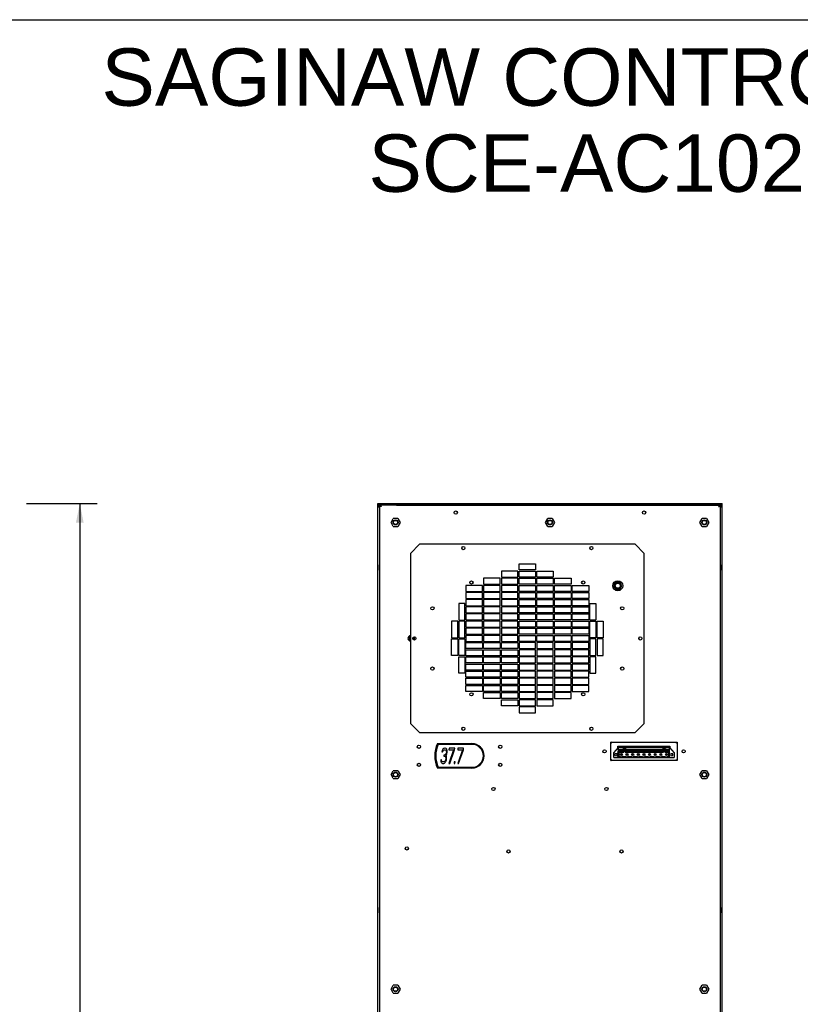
# Model space of a CAD drawing. Header units: inches. Extents: x 0 to 170, y 0 to 110.
# Tile 11 of 12: x 88 to 129, y 59 to 110. Entities that reach past the tile are written whole.
import ezdxf

# ---------------------------------------------------------------- set-up
doc = ezdxf.new("R2010")
doc.units = ezdxf.units.IN
doc.header["$LTSCALE"] = 9.35
doc.header["$MEASUREMENT"] = 0
doc.layers.get('0').update_dxf_attribs({"linetype": 'CONTINUOUS'})
doc.layers.add('DIMENSIONS', color=7, linetype='CONTINUOUS')
doc.styles.get("Standard").update_dxf_attribs({"font": 'arial.ttf'})
doc.dimstyles.new('DIMSTYLE_1', dxfattribs={"dimtxt": 0.85, "dimasz": 1, "dimexe": 0.09, "dimexo": 0.07, "dimgap": 0.0425, "dimtad": 0, "dimtih": 1, "dimtoh": 1, "dimzin": 4, "dimdsep": 46, "dimtxsty": 'Standard', "dimblk": '_FILLED', "dimblk1": '_FILLED', "dimblk2": '_FILLED', "dimcen": 0.09, "dimazin": 1, "dimtfac": 1, "dimtdec": 3, "dimtofl": 0, "dimtmove": 0, "dimatfit": 3, "dimldrblk": '_FILLED', "dimfxl": 0, "dimtolj": 1, "dimtzin": 4, "dimarcsym": 0})

# ---------------------------------------------------------------- blocks, each defined once
blk = doc.blocks.new('_FILLED')
at = {"color": 0, "linetype": 'ByBlock'}
blk.add_solid([(0, 0), (-1, 0.2), (-1, -0.2)], dxfattribs=at)
blk = doc.blocks.new('*D3')
at = {"layer": 'DIMENSIONS', "color": 2, "linetype": 'Continuous'}
for p, q in [((88.746, 84.7), (90.049, 84.7)), ((90.049, 84.7), (92.434, 84.7)), ((91.534, 84.7), (91.534, 55.036)), ((91.534, 23.672), (91.534, 53.336)), ((88.746, 23.672), (90.049, 23.672)), ((90.049, 23.672), (92.434, 23.672))]:
    blk.add_line(p, q, dxfattribs=at)
for p, rotation in [((91.534, 84.7), 90), ((91.534, 23.672), 270)]:
    blk.add_blockref('_FILLED', p, dxfattribs=dict(at, rotation=rotation))
at = {"layer": 'DIMENSIONS', "color": 2, "linetype": 'Continuous', "insert": (91.534, 54.611), "char_height": 0.85, "width": 2.97026, "attachment_point": 2, "line_spacing_factor": 0.9}
blk.add_mtext('61.02', dxfattribs=at)

msp = doc.modelspace()

# ---------------------------------------------------------------- linework, layer by layer
at = {"color": 7, "linetype": 'Continuous'}
for p, q in [((0, 110), (170, 110)), ((107.1129, 23.7504), (107.1129, 84.7004)), ((107.1129, 84.7004), (125.105, 84.7004)), ((125.105, 84.6611), (107.1129, 84.6611)), ((107.1156, 84.6024), (107.1129, 84.5821)), ((107.1523, 84.5261), (107.1129, 84.5261)), ((107.1916, 84.5033), (107.1129, 84.5033)), ((107.152, 84.6502), (107.1358, 84.6376)), ((107.1523, 84.5033), (107.1523, 84.5821)), ((107.1718, 84.6162), (107.1812, 84.6202)), ((107.1812, 84.6202), (107.1913, 84.6217)), ((107.1914, 84.6609), (107.1916, 23.8291)), ((108.0971, 84.6217), (107.1914, 84.6217)), ((107.2113, 24.2228), (107.2113, 84.6167)), ((107.2137, 84.6039), (107.2113, 84.6163)), ((107.2503, 84.5644), (107.2338, 84.5779)), ((107.2507, 84.6165), (107.2507, 84.5771)), ((107.2522, 84.6017), (107.2507, 84.6158)), ((107.2668, 84.57), (107.2633, 84.5754)), ((107.2645, 84.6065), (107.2709, 84.5939)), ((107.2668, 84.57), (107.2713, 84.5654)), ((107.2709, 84.5939), (107.2774, 84.5771)), ((107.2713, 84.5654), (107.2775, 84.5574)), ((107.2774, 84.5771), (107.2837, 84.5582)), ((107.2837, 84.5582), (107.2901, 84.5378)), ((108.0971, 84.6165), (108.0971, 84.6609)), ((108.0971, 84.6165), (124.1208, 84.6165)), ((124.1208, 84.6165), (124.1208, 84.6609)), ((124.1208, 84.6217), (125.0266, 84.6217)), ((124.9511, 84.5699), (124.9555, 84.5771)), ((124.9602, 84.6144), (124.9669, 84.6165)), ((124.9658, 84.6024), (124.9672, 84.6154)), ((124.9671, 84.564), (124.9829, 84.5768)), ((124.9672, 84.5771), (124.9672, 84.6165)), ((125.0038, 84.6028), (125.0066, 84.6163)), ((125.0066, 84.6167), (125.0066, 24.2228)), ((125.0263, 23.8291), (125.0265, 84.6609)), ((125.105, 84.5033), (125.0263, 84.5033)), ((125.0471, 84.6581), (125.0269, 84.6609)), ((125.0604, 84.6018), (125.0643, 84.5923)), ((125.0643, 84.5923), (125.0656, 84.5821)), ((125.0656, 84.5033), (125.0656, 84.5821)), ((125.0656, 84.5261), (125.105, 84.5261)), ((125.105, 23.7504), (125.105, 84.7004)), ((107.1912, 83.8074), (107.2113, 83.8074)), ((107.2113, 83.7321), (107.1916, 83.7321)), ((107.8017, 83.711), (107.9199, 83.9158)), ((107.9199, 83.5063), (107.8017, 83.711)), ((108.1563, 83.9158), (107.9199, 83.9158)), ((107.9199, 83.5063), (108.1563, 83.5063)), ((108.1563, 83.9158), (108.2745, 83.711)), ((108.2745, 83.711), (108.1563, 83.5063)), ((115.8726, 83.711), (115.9908, 83.9158)), ((115.9908, 83.5063), (115.8726, 83.711)), ((116.2271, 83.9158), (115.9908, 83.9158)), ((115.9908, 83.5063), (116.2271, 83.5063)), ((116.2271, 83.9158), (116.3453, 83.711)), ((116.3453, 83.711), (116.2271, 83.5063)), ((123.9434, 83.711), (124.0616, 83.9158)), ((124.0616, 83.5063), (123.9434, 83.711)), ((124.298, 83.9158), (124.0616, 83.9158)), ((124.0616, 83.5063), (124.298, 83.5063)), ((124.298, 83.9158), (124.4162, 83.711)), ((124.4162, 83.711), (124.298, 83.5063)), ((125.0266, 83.8074), (125.0066, 83.8074)), ((125.0263, 83.7321), (125.0066, 83.7321)), ((108.8255, 82.0942), (109.2979, 82.5666)), ((120.5578, 82.5666), (109.2979, 82.5666)), ((120.5578, 82.5666), (121.0302, 82.0942)), ((108.8255, 82.0942), (108.8255, 73.1965)), ((121.0302, 73.1965), (121.0302, 82.0942)), ((107.1995, 81.211), (107.1995, 81.4866)), ((107.208, 81.4852), (107.1995, 81.4866)), ((114.4948, 81.228), (114.4948, 81.543)), ((114.4948, 81.543), (115.3609, 81.543)), ((115.3609, 81.543), (115.3609, 81.228)), ((125.0099, 81.4852), (125.0184, 81.4866)), ((125.0184, 81.4866), (125.0184, 81.211)), ((107.208, 81.2124), (107.1995, 81.211)), ((113.5696, 81.169), (113.5696, 80.854)), ((114.4357, 81.169), (113.5696, 81.169)), ((113.5696, 80.854), (114.4357, 80.854)), ((114.4357, 80.854), (114.4357, 81.169)), ((115.3609, 81.228), (114.4948, 81.228)), ((114.4948, 80.854), (114.4948, 81.169)), ((114.4948, 81.169), (115.3609, 81.169)), ((115.3609, 80.854), (114.4948, 80.854)), ((115.3609, 81.169), (115.3609, 80.854)), ((115.42, 80.854), (115.42, 81.169)), ((115.42, 81.169), (116.2861, 81.169)), ((116.2861, 80.854), (115.42, 80.854)), ((116.2861, 81.169), (116.2861, 80.854)), ((125.0099, 81.2124), (125.0184, 81.211)), ((111.7192, 80.4209), (111.7192, 80.106)), ((112.5853, 80.4209), (111.7192, 80.4209)), ((112.5853, 80.106), (112.5853, 80.4209)), ((112.6444, 80.7949), (112.6444, 80.48)), ((113.5105, 80.7949), (112.6444, 80.7949)), ((112.6444, 80.48), (113.5105, 80.48)), ((112.6444, 80.4209), (112.6444, 80.106)), ((113.5105, 80.4209), (112.6444, 80.4209)), ((113.5105, 80.48), (113.5105, 80.7949)), ((113.5105, 80.106), (113.5105, 80.4209)), ((113.5696, 80.7949), (113.5696, 80.48)), ((114.4357, 80.7949), (113.5696, 80.7949)), ((113.5696, 80.48), (114.4357, 80.48)), ((113.5696, 80.4209), (113.5696, 80.106)), ((114.4357, 80.4209), (113.5696, 80.4209)), ((114.4357, 80.48), (114.4357, 80.7949)), ((114.4357, 80.106), (114.4357, 80.4209)), ((114.4948, 80.48), (114.4948, 80.7949)), ((114.4948, 80.7949), (115.3609, 80.7949)), ((115.3609, 80.48), (114.4948, 80.48)), ((114.4948, 80.106), (114.4948, 80.4209)), ((114.4948, 80.4209), (115.3609, 80.4209)), ((115.3609, 80.7949), (115.3609, 80.48)), ((115.3609, 80.4209), (115.3609, 80.106)), ((115.42, 80.48), (115.42, 80.7949)), ((115.42, 80.7949), (116.2861, 80.7949)), ((116.2861, 80.48), (115.42, 80.48)), ((115.42, 80.106), (115.42, 80.4209)), ((115.42, 80.4209), (116.2861, 80.4209)), ((116.2861, 80.7949), (116.2861, 80.48)), ((116.2861, 80.4209), (116.2861, 80.106)), ((116.3452, 80.48), (116.3452, 80.7949)), ((116.3452, 80.7949), (117.2113, 80.7949)), ((117.2113, 80.48), (116.3452, 80.48)), ((116.3452, 80.106), (116.3452, 80.4209)), ((116.3452, 80.4209), (117.2113, 80.4209)), ((117.2113, 80.7949), (117.2113, 80.48)), ((117.2113, 80.4209), (117.2113, 80.106)), ((117.2704, 80.106), (117.2704, 80.4209)), ((117.2704, 80.4209), (118.1365, 80.4209)), ((118.1365, 80.4209), (118.1365, 80.106)), ((119.5443, 80.5883), (119.4363, 80.4012)), ((119.4363, 80.4012), (119.5443, 80.2142)), ((119.7602, 80.5883), (119.5443, 80.5883)), ((119.8682, 80.4012), (119.7602, 80.5883)), ((119.7602, 80.2142), (119.8682, 80.4012)), ((111.7192, 80.106), (112.5853, 80.106)), ((111.7192, 80.0469), (111.7192, 79.732)), ((112.5853, 80.0469), (111.7192, 80.0469)), ((112.5853, 79.732), (112.5853, 80.0469)), ((112.6444, 80.106), (113.5105, 80.106)), ((112.6444, 80.0469), (112.6444, 79.732)), ((113.5105, 80.0469), (112.6444, 80.0469)), ((113.5105, 79.732), (113.5105, 80.0469)), ((113.5696, 80.106), (114.4357, 80.106)), ((113.5696, 80.0469), (113.5696, 79.732)), ((114.4357, 80.0469), (113.5696, 80.0469)), ((114.4357, 79.732), (114.4357, 80.0469)), ((115.3609, 80.106), (114.4948, 80.106)), ((114.4948, 79.732), (114.4948, 80.0469)), ((114.4948, 80.0469), (115.3609, 80.0469)), ((115.3609, 80.0469), (115.3609, 79.732)), ((116.2861, 80.106), (115.42, 80.106)), ((115.42, 79.732), (115.42, 80.0469)), ((115.42, 80.0469), (116.2861, 80.0469)), ((116.2861, 80.0469), (116.2861, 79.732)), ((117.2113, 80.106), (116.3452, 80.106)), ((116.3452, 79.732), (116.3452, 80.0469)), ((116.3452, 80.0469), (117.2113, 80.0469)), ((117.2113, 80.0469), (117.2113, 79.732)), ((118.1365, 80.106), (117.2704, 80.106)), ((117.2704, 79.732), (117.2704, 80.0469)), ((117.2704, 80.0469), (118.1365, 80.0469)), ((118.1365, 80.0469), (118.1365, 79.732)), ((119.5443, 80.2142), (119.7602, 80.2142)), ((111.3452, 79.4662), (111.3452, 78.6001)), ((111.6601, 79.4662), (111.3452, 79.4662)), ((111.6601, 78.6001), (111.6601, 79.4662)), ((111.7192, 79.732), (112.5853, 79.732)), ((111.7192, 79.6729), (111.7192, 79.3579)), ((112.5853, 79.6729), (111.7192, 79.6729)), ((111.7192, 79.3579), (112.5853, 79.3579)), ((111.7192, 79.2989), (111.7192, 78.9839)), ((112.5853, 79.2989), (111.7192, 79.2989)), ((112.5853, 79.3579), (112.5853, 79.6729)), ((112.5853, 78.9839), (112.5853, 79.2989)), ((112.6444, 79.732), (113.5105, 79.732)), ((112.6444, 79.6729), (112.6444, 79.3579)), ((113.5105, 79.6729), (112.6444, 79.6729)), ((112.6444, 79.3579), (113.5105, 79.3579)), ((112.6444, 79.2989), (112.6444, 78.9839)), ((113.5105, 79.2989), (112.6444, 79.2989)), ((113.5105, 79.3579), (113.5105, 79.6729)), ((113.5105, 78.9839), (113.5105, 79.2989)), ((113.5696, 79.732), (114.4357, 79.732)), ((113.5696, 79.6729), (113.5696, 79.3579)), ((114.4357, 79.6729), (113.5696, 79.6729)), ((113.5696, 79.3579), (114.4357, 79.3579)), ((113.5696, 79.2989), (113.5696, 78.9839)), ((114.4357, 79.2989), (113.5696, 79.2989)), ((114.4357, 79.3579), (114.4357, 79.6729)), ((114.4357, 78.9839), (114.4357, 79.2989)), ((115.3609, 79.732), (114.4948, 79.732)), ((114.4948, 79.3579), (114.4948, 79.6729)), ((114.4948, 79.6729), (115.3609, 79.6729)), ((115.3609, 79.3579), (114.4948, 79.3579)), ((114.4948, 78.9839), (114.4948, 79.2989)), ((114.4948, 79.2989), (115.3609, 79.2989)), ((115.3609, 79.6729), (115.3609, 79.3579)), ((115.3609, 79.2989), (115.3609, 78.9839)), ((116.2861, 79.732), (115.42, 79.732)), ((115.42, 79.3579), (115.42, 79.6729)), ((115.42, 79.6729), (116.2861, 79.6729)), ((116.2861, 79.3579), (115.42, 79.3579)), ((115.42, 78.9839), (115.42, 79.2989)), ((115.42, 79.2989), (116.2861, 79.2989)), ((116.2861, 79.6729), (116.2861, 79.3579)), ((116.2861, 79.2989), (116.2861, 78.9839)), ((117.2113, 79.732), (116.3452, 79.732)), ((116.3452, 79.3579), (116.3452, 79.6729)), ((116.3452, 79.6729), (117.2113, 79.6729)), ((117.2113, 79.3579), (116.3452, 79.3579)), ((116.3452, 78.9839), (116.3452, 79.2989)), ((116.3452, 79.2989), (117.2113, 79.2989)), ((117.2113, 79.6729), (117.2113, 79.3579)), ((117.2113, 79.2989), (117.2113, 78.9839)), ((118.1365, 79.732), (117.2704, 79.732)), ((117.2704, 79.3579), (117.2704, 79.6729)), ((117.2704, 79.6729), (118.1365, 79.6729)), ((118.1365, 79.3579), (117.2704, 79.3579)), ((117.2704, 78.9839), (117.2704, 79.2989)), ((117.2704, 79.2989), (118.1365, 79.2989)), ((118.1365, 79.6729), (118.1365, 79.3579)), ((118.1365, 79.2989), (118.1365, 78.9839)), ((118.1956, 78.6001), (118.1956, 79.4662)), ((118.1956, 79.4662), (118.5105, 79.4662)), ((118.5105, 79.4662), (118.5105, 78.6001)), ((111.7192, 78.9839), (112.5853, 78.9839)), ((111.7192, 78.9249), (111.7192, 78.6099)), ((112.5853, 78.9249), (111.7192, 78.9249)), ((112.5853, 78.6099), (112.5853, 78.9249)), ((112.6444, 78.9839), (113.5105, 78.9839)), ((112.6444, 78.9249), (112.6444, 78.6099)), ((113.5105, 78.9249), (112.6444, 78.9249)), ((113.5105, 78.6099), (113.5105, 78.9249)), ((113.5696, 78.9839), (114.4357, 78.9839)), ((113.5696, 78.9249), (113.5696, 78.6099)), ((114.4357, 78.9249), (113.5696, 78.9249)), ((114.4357, 78.6099), (114.4357, 78.9249)), ((115.3609, 78.9839), (114.4948, 78.9839)), ((114.4948, 78.6099), (114.4948, 78.9249)), ((114.4948, 78.9249), (115.3609, 78.9249)), ((115.3609, 78.9249), (115.3609, 78.6099)), ((116.2861, 78.9839), (115.42, 78.9839)), ((115.42, 78.6099), (115.42, 78.9249)), ((115.42, 78.9249), (116.2861, 78.9249)), ((116.2861, 78.9249), (116.2861, 78.6099)), ((117.2113, 78.9839), (116.3452, 78.9839)), ((116.3452, 78.6099), (116.3452, 78.9249)), ((116.3452, 78.9249), (117.2113, 78.9249)), ((117.2113, 78.9249), (117.2113, 78.6099)), ((118.1365, 78.9839), (117.2704, 78.9839)), ((117.2704, 78.6099), (117.2704, 78.9249)), ((117.2704, 78.9249), (118.1365, 78.9249)), ((118.1365, 78.9249), (118.1365, 78.6099)), ((110.9712, 78.541), (110.9712, 77.6749)), ((111.2861, 78.541), (110.9712, 78.541)), ((111.2861, 77.6749), (111.2861, 78.541)), ((111.3452, 78.6001), (111.6601, 78.6001)), ((111.3452, 78.541), (111.3452, 77.6749)), ((111.6601, 78.541), (111.3452, 78.541)), ((111.6601, 77.6749), (111.6601, 78.541)), ((111.7192, 78.6099), (112.5853, 78.6099)), ((111.7192, 78.5508), (111.7192, 78.2359)), ((112.5853, 78.5508), (111.7192, 78.5508)), ((112.5853, 78.2359), (112.5853, 78.5508)), ((112.6444, 78.6099), (113.5105, 78.6099)), ((112.6444, 78.5508), (112.6444, 78.2359)), ((113.5105, 78.5508), (112.6444, 78.5508)), ((113.5105, 78.2359), (113.5105, 78.5508)), ((113.5696, 78.6099), (114.4357, 78.6099)), ((113.5696, 78.5508), (113.5696, 78.2359)), ((114.4357, 78.5508), (113.5696, 78.5508)), ((114.4357, 78.2359), (114.4357, 78.5508)), ((115.3609, 78.6099), (114.4948, 78.6099)), ((114.4948, 78.2359), (114.4948, 78.5508)), ((114.4948, 78.5508), (115.3609, 78.5508)), ((115.3609, 78.5508), (115.3609, 78.2359)), ((116.2861, 78.6099), (115.42, 78.6099)), ((115.42, 78.2359), (115.42, 78.5508)), ((115.42, 78.5508), (116.2861, 78.5508)), ((116.2861, 78.5508), (116.2861, 78.2359)), ((117.2113, 78.6099), (116.3452, 78.6099)), ((116.3452, 78.2359), (116.3452, 78.5508)), ((116.3452, 78.5508), (117.2113, 78.5508)), ((117.2113, 78.5508), (117.2113, 78.2359)), ((118.1365, 78.6099), (117.2704, 78.6099)), ((117.2704, 78.2359), (117.2704, 78.5508)), ((117.2704, 78.5508), (118.1365, 78.5508)), ((118.1365, 78.5508), (118.1365, 78.2359)), ((118.5105, 78.6001), (118.1956, 78.6001)), ((118.1956, 77.6749), (118.1956, 78.541)), ((118.1956, 78.541), (118.5105, 78.541)), ((118.5105, 78.541), (118.5105, 77.6749)), ((118.5696, 77.6749), (118.5696, 78.541)), ((118.5696, 78.541), (118.8845, 78.541)), ((118.8845, 78.541), (118.8845, 77.6749)), ((111.7192, 78.2359), (112.5853, 78.2359)), ((111.7192, 78.1768), (111.7192, 77.8619)), ((112.5853, 78.1768), (111.7192, 78.1768)), ((111.7192, 77.8619), (112.5853, 77.8619)), ((111.7192, 77.8028), (111.7192, 77.4879)), ((112.5853, 77.8028), (111.7192, 77.8028)), ((112.5853, 77.8619), (112.5853, 78.1768)), ((112.5853, 77.4879), (112.5853, 77.8028)), ((112.6444, 78.2359), (113.5105, 78.2359)), ((112.6444, 78.1768), (112.6444, 77.8619)), ((113.5105, 78.1768), (112.6444, 78.1768)), ((112.6444, 77.8619), (113.5105, 77.8619)), ((112.6444, 77.8028), (112.6444, 77.4879)), ((113.5105, 77.8028), (112.6444, 77.8028)), ((113.5105, 77.8619), (113.5105, 78.1768)), ((113.5105, 77.4879), (113.5105, 77.8028)), ((113.5696, 78.2359), (114.4357, 78.2359)), ((113.5696, 78.1768), (113.5696, 77.8619)), ((114.4357, 78.1768), (113.5696, 78.1768)), ((113.5696, 77.8619), (114.4357, 77.8619)), ((113.5696, 77.8028), (113.5696, 77.4879)), ((114.4357, 77.8028), (113.5696, 77.8028)), ((114.4357, 77.8619), (114.4357, 78.1768)), ((114.4357, 77.4879), (114.4357, 77.8028)), ((115.3609, 78.2359), (114.4948, 78.2359)), ((114.4948, 77.8619), (114.4948, 78.1768)), ((114.4948, 78.1768), (115.3609, 78.1768)), ((115.3609, 77.8619), (114.4948, 77.8619)), ((114.4948, 77.4879), (114.4948, 77.8028)), ((114.4948, 77.8028), (115.3609, 77.8028)), ((115.3609, 78.1768), (115.3609, 77.8619)), ((115.3609, 77.8028), (115.3609, 77.4879)), ((116.2861, 78.2359), (115.42, 78.2359)), ((115.42, 77.8619), (115.42, 78.1768)), ((115.42, 78.1768), (116.2861, 78.1768)), ((116.2861, 77.8619), (115.42, 77.8619)), ((115.42, 77.4879), (115.42, 77.8028)), ((115.42, 77.8028), (116.2861, 77.8028)), ((116.2861, 78.1768), (116.2861, 77.8619)), ((116.2861, 77.8028), (116.2861, 77.4879)), ((117.2113, 78.2359), (116.3452, 78.2359)), ((116.3452, 77.8619), (116.3452, 78.1768)), ((116.3452, 78.1768), (117.2113, 78.1768)), ((117.2113, 77.8619), (116.3452, 77.8619)), ((116.3452, 77.4879), (116.3452, 77.8028)), ((116.3452, 77.8028), (117.2113, 77.8028)), ((117.2113, 78.1768), (117.2113, 77.8619)), ((117.2113, 77.8028), (117.2113, 77.4879)), ((118.1365, 78.2359), (117.2704, 78.2359)), ((117.2704, 77.8619), (117.2704, 78.1768)), ((117.2704, 78.1768), (118.1365, 78.1768)), ((118.1365, 77.8619), (117.2704, 77.8619)), ((117.2704, 77.4879), (117.2704, 77.8028)), ((117.2704, 77.8028), (118.1365, 77.8028)), ((118.1365, 78.1768), (118.1365, 77.8619)), ((118.1365, 77.8028), (118.1365, 77.4879)), ((108.7687, 77.7438), (108.7118, 77.6453)), ((108.7118, 77.6453), (108.7687, 77.5469)), ((108.8255, 77.7438), (108.7687, 77.7438)), ((108.7687, 77.5469), (108.8255, 77.5469)), ((109.0223, 77.5607), (109.0223, 77.7299)), ((110.9712, 77.6749), (111.2861, 77.6749)), ((110.9712, 76.7497), (110.9712, 77.6158)), ((110.9712, 77.6158), (111.2861, 77.6158)), ((111.2861, 77.6158), (111.2861, 76.7497)), ((111.3452, 77.6749), (111.6601, 77.6749)), ((111.3452, 76.7497), (111.3452, 77.6158)), ((111.3452, 77.6158), (111.6601, 77.6158)), ((111.6601, 77.6158), (111.6601, 76.7497)), ((111.7192, 77.4879), (112.5853, 77.4879)), ((111.7192, 77.1138), (111.7192, 77.4288)), ((111.7192, 77.4288), (112.5853, 77.4288)), ((112.5853, 77.4288), (112.5853, 77.1138)), ((112.6444, 77.4879), (113.5105, 77.4879)), ((112.6444, 77.1138), (112.6444, 77.4288)), ((112.6444, 77.4288), (113.5105, 77.4288)), ((113.5105, 77.4288), (113.5105, 77.1138)), ((113.5696, 77.4879), (114.4357, 77.4879)), ((113.5696, 77.1138), (113.5696, 77.4288)), ((113.5696, 77.4288), (114.4357, 77.4288)), ((114.4357, 77.4288), (114.4357, 77.1138)), ((115.3609, 77.4879), (114.4948, 77.4879)), ((114.4948, 77.4288), (114.4948, 77.1138)), ((115.3609, 77.4288), (114.4948, 77.4288)), ((115.3609, 77.1138), (115.3609, 77.4288)), ((116.2861, 77.4879), (115.42, 77.4879)), ((115.42, 77.4288), (115.42, 77.1138)), ((116.2861, 77.4288), (115.42, 77.4288)), ((116.2861, 77.1138), (116.2861, 77.4288)), ((117.2113, 77.4879), (116.3452, 77.4879)), ((116.3452, 77.4288), (116.3452, 77.1138)), ((117.2113, 77.4288), (116.3452, 77.4288)), ((117.2113, 77.1138), (117.2113, 77.4288)), ((118.1365, 77.4879), (117.2704, 77.4879)), ((117.2704, 77.4288), (117.2704, 77.1138)), ((118.1365, 77.4288), (117.2704, 77.4288)), ((118.1365, 77.1138), (118.1365, 77.4288)), ((118.5105, 77.6749), (118.1956, 77.6749)), ((118.1956, 77.6158), (118.1956, 76.7497)), ((118.5105, 77.6158), (118.1956, 77.6158)), ((118.5105, 76.7497), (118.5105, 77.6158)), ((118.8845, 77.6749), (118.5696, 77.6749)), ((118.5696, 77.6158), (118.5696, 76.7497)), ((118.8845, 77.6158), (118.5696, 77.6158)), ((118.8845, 76.7497), (118.8845, 77.6158)), ((111.2861, 76.7497), (110.9712, 76.7497)), ((111.6601, 76.7497), (111.3452, 76.7497)), ((112.5853, 77.1138), (111.7192, 77.1138)), ((111.7192, 76.7398), (111.7192, 77.0548)), ((111.7192, 77.0548), (112.5853, 77.0548)), ((112.5853, 76.7398), (111.7192, 76.7398)), ((112.5853, 77.0548), (112.5853, 76.7398)), ((113.5105, 77.1138), (112.6444, 77.1138)), ((112.6444, 76.7398), (112.6444, 77.0548)), ((112.6444, 77.0548), (113.5105, 77.0548)), ((113.5105, 76.7398), (112.6444, 76.7398)), ((113.5105, 77.0548), (113.5105, 76.7398)), ((114.4357, 77.1138), (113.5696, 77.1138)), ((113.5696, 76.7398), (113.5696, 77.0548)), ((113.5696, 77.0548), (114.4357, 77.0548)), ((114.4357, 76.7398), (113.5696, 76.7398)), ((114.4357, 77.0548), (114.4357, 76.7398)), ((114.4948, 77.1138), (115.3609, 77.1138)), ((114.4948, 77.0548), (114.4948, 76.7398)), ((115.3609, 77.0548), (114.4948, 77.0548)), ((114.4948, 76.7398), (115.3609, 76.7398)), ((115.3609, 76.7398), (115.3609, 77.0548)), ((115.42, 77.1138), (116.2861, 77.1138)), ((115.42, 77.0548), (115.42, 76.7398)), ((116.2861, 77.0548), (115.42, 77.0548)), ((115.42, 76.7398), (116.2861, 76.7398)), ((116.2861, 76.7398), (116.2861, 77.0548)), ((116.3452, 77.1138), (117.2113, 77.1138)), ((116.3452, 77.0548), (116.3452, 76.7398)), ((117.2113, 77.0548), (116.3452, 77.0548)), ((116.3452, 76.7398), (117.2113, 76.7398)), ((117.2113, 76.7398), (117.2113, 77.0548)), ((117.2704, 77.1138), (118.1365, 77.1138)), ((117.2704, 77.0548), (117.2704, 76.7398)), ((118.1365, 77.0548), (117.2704, 77.0548)), ((117.2704, 76.7398), (118.1365, 76.7398)), ((118.1365, 76.7398), (118.1365, 77.0548)), ((118.1956, 76.7497), (118.5105, 76.7497)), ((118.5696, 76.7497), (118.8845, 76.7497)), ((111.3452, 75.8245), (111.3452, 76.6906)), ((111.3452, 76.6906), (111.6601, 76.6906)), ((111.6601, 76.6906), (111.6601, 75.8245)), ((111.7192, 76.3658), (111.7192, 76.6808)), ((111.7192, 76.6808), (112.5853, 76.6808)), ((112.5853, 76.3658), (111.7192, 76.3658)), ((111.7192, 75.9918), (111.7192, 76.3068)), ((111.7192, 76.3068), (112.5853, 76.3068)), ((112.5853, 76.6808), (112.5853, 76.3658)), ((112.5853, 76.3068), (112.5853, 75.9918)), ((112.6444, 76.3658), (112.6444, 76.6808)), ((112.6444, 76.6808), (113.5105, 76.6808)), ((113.5105, 76.3658), (112.6444, 76.3658)), ((112.6444, 75.9918), (112.6444, 76.3068)), ((112.6444, 76.3068), (113.5105, 76.3068)), ((113.5105, 76.6808), (113.5105, 76.3658)), ((113.5105, 76.3068), (113.5105, 75.9918)), ((113.5696, 76.3658), (113.5696, 76.6808)), ((113.5696, 76.6808), (114.4357, 76.6808)), ((114.4357, 76.3658), (113.5696, 76.3658)), ((113.5696, 75.9918), (113.5696, 76.3068)), ((113.5696, 76.3068), (114.4357, 76.3068)), ((114.4357, 76.6808), (114.4357, 76.3658)), ((114.4357, 76.3068), (114.4357, 75.9918)), ((114.4948, 76.6808), (114.4948, 76.3658)), ((115.3609, 76.6808), (114.4948, 76.6808)), ((114.4948, 76.3658), (115.3609, 76.3658)), ((114.4948, 76.3068), (114.4948, 75.9918)), ((115.3609, 76.3068), (114.4948, 76.3068)), ((115.3609, 76.3658), (115.3609, 76.6808)), ((115.3609, 75.9918), (115.3609, 76.3068)), ((115.42, 76.6808), (115.42, 76.3658)), ((116.2861, 76.6808), (115.42, 76.6808)), ((115.42, 76.3658), (116.2861, 76.3658)), ((115.42, 76.3068), (115.42, 75.9918)), ((116.2861, 76.3068), (115.42, 76.3068)), ((116.2861, 76.3658), (116.2861, 76.6808)), ((116.2861, 75.9918), (116.2861, 76.3068)), ((116.3452, 76.6808), (116.3452, 76.3658)), ((117.2113, 76.6808), (116.3452, 76.6808)), ((116.3452, 76.3658), (117.2113, 76.3658)), ((116.3452, 76.3068), (116.3452, 75.9918)), ((117.2113, 76.3068), (116.3452, 76.3068)), ((117.2113, 76.3658), (117.2113, 76.6808)), ((117.2113, 75.9918), (117.2113, 76.3068)), ((117.2704, 76.6808), (117.2704, 76.3658)), ((118.1365, 76.6808), (117.2704, 76.6808)), ((117.2704, 76.3658), (118.1365, 76.3658)), ((117.2704, 76.3068), (117.2704, 75.9918)), ((118.1365, 76.3068), (117.2704, 76.3068)), ((118.1365, 76.3658), (118.1365, 76.6808)), ((118.1365, 75.9918), (118.1365, 76.3068)), ((118.1956, 76.6906), (118.1956, 75.8245)), ((118.5105, 76.6906), (118.1956, 76.6906)), ((118.5105, 75.8245), (118.5105, 76.6906)), ((111.6601, 75.8245), (111.3452, 75.8245)), ((112.5853, 75.9918), (111.7192, 75.9918)), ((111.7192, 75.6178), (111.7192, 75.9327)), ((111.7192, 75.9327), (112.5853, 75.9327)), ((112.5853, 75.9327), (112.5853, 75.6178)), ((113.5105, 75.9918), (112.6444, 75.9918)), ((112.6444, 75.6178), (112.6444, 75.9327)), ((112.6444, 75.9327), (113.5105, 75.9327)), ((113.5105, 75.9327), (113.5105, 75.6178)), ((114.4357, 75.9918), (113.5696, 75.9918)), ((113.5696, 75.6178), (113.5696, 75.9327)), ((113.5696, 75.9327), (114.4357, 75.9327)), ((114.4357, 75.9327), (114.4357, 75.6178)), ((114.4948, 75.9918), (115.3609, 75.9918)), ((114.4948, 75.9327), (114.4948, 75.6178)), ((115.3609, 75.9327), (114.4948, 75.9327)), ((115.3609, 75.6178), (115.3609, 75.9327)), ((115.42, 75.9918), (116.2861, 75.9918)), ((115.42, 75.9327), (115.42, 75.6178)), ((116.2861, 75.9327), (115.42, 75.9327)), ((116.2861, 75.6178), (116.2861, 75.9327)), ((116.3452, 75.9918), (117.2113, 75.9918)), ((116.3452, 75.9327), (116.3452, 75.6178)), ((117.2113, 75.9327), (116.3452, 75.9327)), ((117.2113, 75.6178), (117.2113, 75.9327)), ((117.2704, 75.9918), (118.1365, 75.9918)), ((117.2704, 75.9327), (117.2704, 75.6178)), ((118.1365, 75.9327), (117.2704, 75.9327)), ((118.1365, 75.6178), (118.1365, 75.9327)), ((118.1956, 75.8245), (118.5105, 75.8245)), ((112.5853, 75.6178), (111.7192, 75.6178)), ((111.7192, 75.2438), (111.7192, 75.5587)), ((111.7192, 75.5587), (112.5853, 75.5587)), ((112.5853, 75.2438), (111.7192, 75.2438)), ((111.7192, 74.8697), (111.7192, 75.1847)), ((111.7192, 75.1847), (112.5853, 75.1847)), ((112.5853, 75.5587), (112.5853, 75.2438)), ((112.5853, 75.1847), (112.5853, 74.8697)), ((113.5105, 75.6178), (112.6444, 75.6178)), ((112.6444, 75.2438), (112.6444, 75.5587)), ((112.6444, 75.5587), (113.5105, 75.5587)), ((113.5105, 75.2438), (112.6444, 75.2438)), ((112.6444, 74.8697), (112.6444, 75.1847)), ((112.6444, 75.1847), (113.5105, 75.1847)), ((113.5105, 75.5587), (113.5105, 75.2438)), ((113.5105, 75.1847), (113.5105, 74.8697)), ((114.4357, 75.6178), (113.5696, 75.6178)), ((113.5696, 75.2438), (113.5696, 75.5587)), ((113.5696, 75.5587), (114.4357, 75.5587)), ((114.4357, 75.2438), (113.5696, 75.2438)), ((113.5696, 74.8697), (113.5696, 75.1847)), ((113.5696, 75.1847), (114.4357, 75.1847)), ((114.4357, 75.5587), (114.4357, 75.2438)), ((114.4357, 75.1847), (114.4357, 74.8697)), ((114.4948, 75.6178), (115.3609, 75.6178)), ((114.4948, 75.5587), (114.4948, 75.2438)), ((115.3609, 75.5587), (114.4948, 75.5587)), ((114.4948, 75.2438), (115.3609, 75.2438)), ((114.4948, 75.1847), (114.4948, 74.8697)), ((115.3609, 75.1847), (114.4948, 75.1847)), ((115.3609, 75.2438), (115.3609, 75.5587)), ((115.3609, 74.8697), (115.3609, 75.1847)), ((115.42, 75.6178), (116.2861, 75.6178)), ((115.42, 75.5587), (115.42, 75.2438)), ((116.2861, 75.5587), (115.42, 75.5587)), ((115.42, 75.2438), (116.2861, 75.2438)), ((115.42, 75.1847), (115.42, 74.8697)), ((116.2861, 75.1847), (115.42, 75.1847)), ((116.2861, 75.2438), (116.2861, 75.5587)), ((116.2861, 74.8697), (116.2861, 75.1847)), ((116.3452, 75.6178), (117.2113, 75.6178)), ((116.3452, 75.5587), (116.3452, 75.2438)), ((117.2113, 75.5587), (116.3452, 75.5587)), ((116.3452, 75.2438), (117.2113, 75.2438)), ((116.3452, 75.1847), (116.3452, 74.8697)), ((117.2113, 75.1847), (116.3452, 75.1847)), ((117.2113, 75.2438), (117.2113, 75.5587)), ((117.2113, 74.8697), (117.2113, 75.1847)), ((117.2704, 75.6178), (118.1365, 75.6178)), ((117.2704, 75.5587), (117.2704, 75.2438)), ((118.1365, 75.5587), (117.2704, 75.5587)), ((117.2704, 75.2438), (118.1365, 75.2438)), ((117.2704, 75.1847), (117.2704, 74.8697)), ((118.1365, 75.1847), (117.2704, 75.1847)), ((118.1365, 75.2438), (118.1365, 75.5587)), ((118.1365, 74.8697), (118.1365, 75.1847)), ((112.5853, 74.8697), (111.7192, 74.8697)), ((113.5105, 74.8697), (112.6444, 74.8697)), ((112.6444, 74.4957), (112.6444, 74.8107)), ((112.6444, 74.8107), (113.5105, 74.8107)), ((113.5105, 74.8107), (113.5105, 74.4957)), ((114.4357, 74.8697), (113.5696, 74.8697)), ((113.5696, 74.4957), (113.5696, 74.8107)), ((113.5696, 74.8107), (114.4357, 74.8107)), ((114.4357, 74.8107), (114.4357, 74.4957)), ((114.4948, 74.8697), (115.3609, 74.8697)), ((114.4948, 74.8107), (114.4948, 74.4957)), ((115.3609, 74.8107), (114.4948, 74.8107)), ((115.3609, 74.4957), (115.3609, 74.8107)), ((115.42, 74.8697), (116.2861, 74.8697)), ((115.42, 74.8107), (115.42, 74.4957)), ((116.2861, 74.8107), (115.42, 74.8107)), ((116.2861, 74.4957), (116.2861, 74.8107)), ((116.3452, 74.8697), (117.2113, 74.8697)), ((116.3452, 74.8107), (116.3452, 74.4957)), ((117.2113, 74.8107), (116.3452, 74.8107)), ((117.2113, 74.4957), (117.2113, 74.8107)), ((117.2704, 74.8697), (118.1365, 74.8697)), ((113.5105, 74.4957), (112.6444, 74.4957)), ((114.4357, 74.4957), (113.5696, 74.4957)), ((113.5696, 74.1217), (113.5696, 74.4367)), ((113.5696, 74.4367), (114.4357, 74.4367)), ((114.4357, 74.4367), (114.4357, 74.1217)), ((114.4948, 74.4957), (115.3609, 74.4957)), ((114.4948, 74.4367), (114.4948, 74.1217)), ((115.3609, 74.4367), (114.4948, 74.4367)), ((115.3609, 74.1217), (115.3609, 74.4367)), ((115.42, 74.4957), (116.2861, 74.4957)), ((115.42, 74.4367), (115.42, 74.1217)), ((116.2861, 74.4367), (115.42, 74.4367)), ((116.2861, 74.1217), (116.2861, 74.4367)), ((116.3452, 74.4957), (117.2113, 74.4957)), ((114.4357, 74.1217), (113.5696, 74.1217)), ((114.4948, 74.1217), (115.3609, 74.1217)), ((114.4948, 74.0627), (114.4948, 73.7477)), ((115.3609, 74.0627), (114.4948, 74.0627)), ((114.4948, 73.7477), (115.3609, 73.7477)), ((115.3609, 73.7477), (115.3609, 74.0627)), ((115.42, 74.1217), (116.2861, 74.1217)), ((109.2979, 72.7241), (108.8255, 73.1965)), ((121.0302, 73.1965), (120.5578, 72.7241)), ((109.2979, 72.7241), (120.5578, 72.7241)), ((110.2284, 72.1461), (112.0282, 72.1461)), ((112.0282, 72.1067), (110.268, 72.1067)), ((119.2979, 71.2674), (119.2979, 72.2123)), ((119.2979, 72.2123), (122.7625, 72.2123)), ((119.3296, 72.1827), (119.3373, 72.1729)), ((122.7625, 72.2123), (122.7625, 71.2674)), ((110.4763, 71.7827), (110.4599, 71.7157)), ((110.4599, 71.7157), (110.5009, 71.7157)), ((110.5174, 71.8497), (110.4763, 71.7827)), ((110.5009, 71.7157), (110.5235, 71.766)), ((110.5543, 71.8833), (110.5174, 71.8497)), ((110.5235, 71.766), (110.5522, 71.7995)), ((110.5522, 71.7995), (110.5953, 71.8162)), ((110.6138, 71.9), (110.5543, 71.8833)), ((110.6485, 71.5817), (110.5952, 71.5482)), ((110.5953, 71.8162), (110.6281, 71.8162)), ((110.6302, 71.9), (110.6138, 71.9)), ((110.6281, 71.8162), (110.6671, 71.7995)), ((110.6855, 71.8833), (110.6302, 71.9)), ((110.669, 71.6152), (110.6485, 71.5817)), ((110.6671, 71.7995), (110.6875, 71.766)), ((110.6937, 71.6822), (110.669, 71.6152)), ((110.7142, 71.8497), (110.6855, 71.8833)), ((110.6875, 71.766), (110.6978, 71.7157)), ((110.6978, 71.7157), (110.6937, 71.6822)), ((110.6957, 71.5649), (110.7182, 71.6152)), ((110.7388, 71.7828), (110.7142, 71.8497)), ((110.7182, 71.6152), (110.7347, 71.6822)), ((110.7347, 71.6822), (110.7388, 71.7158)), ((110.7388, 71.7158), (110.7388, 71.7828)), ((111.071, 71.8162), (110.8206, 71.1126)), ((110.8352, 71.9), (110.825, 71.8162)), ((110.825, 71.8162), (111.071, 71.8162)), ((111.1305, 71.9), (110.8352, 71.9)), ((110.8698, 71.1126), (111.1202, 71.8162)), ((111.1202, 71.8162), (111.1305, 71.9)), ((111.5385, 71.8162), (111.2881, 71.1126)), ((111.3028, 71.9), (111.2925, 71.8162)), ((111.2925, 71.8162), (111.5385, 71.8162)), ((111.598, 71.9), (111.3028, 71.9)), ((111.3373, 71.1126), (111.5877, 71.8162)), ((111.5877, 71.8162), (111.598, 71.9)), ((119.4554, 71.6611), (119.6877, 71.9446)), ((119.4554, 71.4249), (119.4554, 71.6611)), ((119.6306, 71.6208), (119.4967, 71.6091)), ((119.4967, 71.6091), (119.4967, 71.5202)), ((119.6306, 71.5085), (119.6306, 71.6208)), ((119.6562, 71.9061), (119.6562, 72.0036)), ((119.6562, 72.0036), (122.3845, 72.0036)), ((119.6759, 71.4249), (119.6759, 71.7556)), ((119.6759, 71.7556), (119.9436, 71.7556)), ((119.6759, 71.7292), (119.9436, 71.7292)), ((119.6877, 71.7556), (119.6877, 71.9879)), ((119.6877, 71.9879), (122.3649, 71.9879)), ((119.6877, 71.9642), (122.3649, 71.9642)), ((119.6877, 71.9446), (122.3649, 71.9446)), ((119.6877, 71.8304), (119.9436, 71.8304)), ((119.6877, 71.7831), (119.9436, 71.7831)), ((119.7113, 71.6992), (119.7113, 71.5942)), ((119.9751, 71.6992), (119.7113, 71.6992)), ((119.7113, 71.6886), (119.9751, 71.6886)), ((119.7428, 71.5942), (119.7113, 71.5942)), ((119.7428, 71.5548), (119.7428, 71.5942)), ((119.8216, 71.5942), (119.8216, 71.5548)), ((119.8609, 71.5942), (119.8216, 71.5942)), ((119.8609, 71.5548), (119.8609, 71.5942)), ((119.9436, 71.7292), (119.9436, 71.8737)), ((119.9436, 71.8737), (120.0775, 71.8737)), ((119.9751, 71.6886), (119.9751, 71.8461)), ((120.046, 71.8461), (119.9751, 71.8461)), ((119.9751, 71.8304), (120.046, 71.8304)), ((119.9751, 71.7831), (120.046, 71.7831)), ((120.046, 71.7218), (119.9751, 71.7218)), ((120.046, 71.6886), (120.046, 71.8461)), ((122.0499, 71.6992), (120.046, 71.6992)), ((120.046, 71.6886), (122.0499, 71.6886)), ((120.0775, 71.8737), (120.0775, 71.7292)), ((120.0775, 71.8304), (122.0184, 71.8304)), ((120.0775, 71.7831), (122.0184, 71.7831)), ((120.0775, 71.7556), (122.0184, 71.7556)), ((120.0775, 71.7292), (122.0184, 71.7292)), ((120.1168, 71.5942), (120.1168, 71.5548)), ((120.1562, 71.5942), (120.1168, 71.5942)), ((120.1562, 71.5548), (120.1562, 71.5942)), ((120.4121, 71.5942), (120.4121, 71.5548)), ((120.4515, 71.5942), (120.4121, 71.5942)), ((120.4515, 71.5548), (120.4515, 71.5942)), ((120.7074, 71.5942), (120.7074, 71.5548)), ((120.7467, 71.5942), (120.7074, 71.5942)), ((120.7467, 71.5548), (120.7467, 71.5942)), ((121.0027, 71.5942), (121.0027, 71.5548)), ((121.042, 71.5942), (121.0027, 71.5942)), ((121.042, 71.5548), (121.042, 71.5942)), ((121.2979, 71.5942), (121.2979, 71.5548)), ((121.3373, 71.5942), (121.2979, 71.5942)), ((121.3373, 71.5548), (121.3373, 71.5942)), ((121.5932, 71.5942), (121.5932, 71.5548)), ((121.6326, 71.5942), (121.5932, 71.5942)), ((121.6326, 71.5548), (121.6326, 71.5942)), ((121.8885, 71.5942), (121.8885, 71.5548)), ((121.9278, 71.5942), (121.8885, 71.5942)), ((121.9278, 71.5548), (121.9278, 71.5942)), ((122.0184, 71.7292), (122.0184, 71.8737)), ((122.0184, 71.8737), (122.1523, 71.8737)), ((122.0499, 71.6886), (122.0499, 71.8461)), ((122.1208, 71.8461), (122.0499, 71.8461)), ((122.0499, 71.8304), (122.1208, 71.8304)), ((122.0499, 71.7831), (122.1208, 71.7831)), ((122.1208, 71.7218), (122.0499, 71.7218)), ((122.1208, 71.6886), (122.1208, 71.8461)), ((122.3176, 71.6992), (122.1208, 71.6992)), ((122.1208, 71.6886), (122.3176, 71.6886)), ((122.1523, 71.8737), (122.1523, 71.7292)), ((122.1523, 71.8304), (122.3649, 71.8304)), ((122.1523, 71.7831), (122.3649, 71.7831)), ((122.1523, 71.7556), (122.3609, 71.7556)), ((122.1523, 71.7292), (122.3609, 71.7292)), ((122.1838, 71.5942), (122.1838, 71.5548)), ((122.2231, 71.5942), (122.1838, 71.5942)), ((122.2231, 71.5548), (122.2231, 71.5942)), ((122.3176, 71.4879), (122.3176, 71.6992)), ((122.3609, 71.4249), (122.3609, 71.7556)), ((122.3609, 71.7083), (122.3649, 71.7083)), ((122.3609, 71.6926), (122.3649, 71.6926)), ((122.3649, 71.4249), (122.3649, 71.9879)), ((122.3649, 71.9446), (122.5971, 71.6611)), ((122.3845, 72.0036), (122.3845, 71.9205)), ((122.4219, 71.6208), (122.4219, 71.5085)), ((122.5322, 71.6112), (122.4219, 71.6208)), ((122.5322, 71.5181), (122.5322, 71.6112)), ((122.5971, 71.6611), (122.5971, 71.4249)), ((110.4003, 71.2969), (110.4023, 71.2466)), ((110.4413, 71.2969), (110.4003, 71.2969)), ((110.4023, 71.2466), (110.4126, 71.1964)), ((110.4126, 71.1964), (110.433, 71.1629)), ((110.433, 71.1629), (110.4617, 71.1294)), ((110.4454, 71.2634), (110.4413, 71.2969)), ((110.4577, 71.2299), (110.4454, 71.2634)), ((110.472, 71.2131), (110.4577, 71.2299)), ((110.4617, 71.1294), (110.4925, 71.1126)), ((110.511, 71.1964), (110.472, 71.2131)), ((110.4925, 71.1126), (110.5581, 71.1126)), ((110.5602, 71.1964), (110.511, 71.1964)), ((110.5624, 71.5482), (110.5542, 71.4812)), ((110.5542, 71.4812), (110.587, 71.4812)), ((110.5581, 71.1126), (110.593, 71.1294)), ((110.6033, 71.2131), (110.5602, 71.1964)), ((110.5952, 71.5482), (110.5624, 71.5482)), ((110.587, 71.4812), (110.6341, 71.4644)), ((110.593, 71.1294), (110.6299, 71.1629)), ((110.6217, 71.2299), (110.6033, 71.2131)), ((110.6422, 71.2634), (110.6217, 71.2299)), ((110.6299, 71.1629), (110.6586, 71.1964)), ((110.6341, 71.4644), (110.6546, 71.4309)), ((110.6546, 71.2969), (110.6422, 71.2634)), ((110.6546, 71.4309), (110.6628, 71.3639)), ((110.6628, 71.3639), (110.6546, 71.2969)), ((110.6567, 71.5147), (110.6957, 71.5649)), ((110.6936, 71.4812), (110.6567, 71.5147)), ((110.6586, 71.1964), (110.6812, 71.2466)), ((110.6812, 71.2466), (110.6956, 71.2969)), ((110.7038, 71.431), (110.6936, 71.4812)), ((110.6956, 71.2969), (110.7038, 71.364)), ((110.7038, 71.364), (110.7038, 71.431)), ((110.8206, 71.1126), (110.8698, 71.1126)), ((111.1097, 71.1964), (111.0994, 71.1126)), ((111.0994, 71.1126), (111.1405, 71.1126)), ((111.1507, 71.1964), (111.1097, 71.1964)), ((111.1405, 71.1126), (111.1507, 71.1964)), ((111.2881, 71.1126), (111.3373, 71.1126)), ((122.7625, 71.2674), (119.2979, 71.2674)), ((119.4554, 71.4249), (122.5971, 71.4249)), ((119.4967, 71.5202), (119.6306, 71.5085)), ((119.6562, 71.4052), (119.6562, 71.4249)), ((122.3845, 71.4052), (119.6562, 71.4052)), ((119.7113, 71.5548), (119.7113, 71.4879)), ((119.7113, 71.5548), (119.7428, 71.5548)), ((119.7113, 71.4879), (119.7428, 71.4879)), ((119.7428, 71.4879), (119.7428, 71.4721)), ((119.7428, 71.4721), (119.7744, 71.4721)), ((119.8216, 71.5548), (119.8609, 71.5548)), ((119.8923, 71.4721), (119.92, 71.4721)), ((119.92, 71.4721), (119.92, 71.4879)), ((119.92, 71.4879), (119.9436, 71.4879)), ((119.9436, 71.4879), (119.9436, 71.4721)), ((119.9436, 71.4721), (120.0697, 71.4721)), ((120.1168, 71.5548), (120.1562, 71.5548)), ((120.1876, 71.4721), (120.2153, 71.4721)), ((120.2153, 71.4721), (120.2153, 71.4879)), ((120.2153, 71.4879), (120.2389, 71.4879)), ((120.2389, 71.4879), (120.2389, 71.4721)), ((120.2389, 71.4721), (120.365, 71.4721)), ((120.4121, 71.5548), (120.4515, 71.5548)), ((120.4828, 71.4721), (120.5105, 71.4721)), ((120.5105, 71.4721), (120.5105, 71.4879)), ((120.5105, 71.4879), (120.5341, 71.4879)), ((120.5341, 71.4879), (120.5341, 71.4721)), ((120.5341, 71.4721), (120.6603, 71.4721)), ((120.7074, 71.5548), (120.7467, 71.5548)), ((120.7781, 71.4721), (120.8058, 71.4721)), ((120.8058, 71.4721), (120.8058, 71.4879)), ((120.8058, 71.4879), (120.8294, 71.4879)), ((120.8294, 71.4879), (120.8294, 71.4721)), ((120.8294, 71.4721), (120.9555, 71.4721)), ((121.0027, 71.5548), (121.042, 71.5548)), ((121.0734, 71.4721), (121.1011, 71.4721)), ((121.1011, 71.4721), (121.1011, 71.4879)), ((121.1011, 71.4879), (121.1247, 71.4879)), ((121.1247, 71.4879), (121.1247, 71.4721)), ((121.1247, 71.4721), (121.2508, 71.4721)), ((121.2979, 71.5548), (121.3373, 71.5548)), ((121.3687, 71.4721), (121.3964, 71.4721)), ((121.3964, 71.4721), (121.3964, 71.4879)), ((121.3964, 71.4879), (121.42, 71.4879)), ((121.42, 71.4879), (121.42, 71.4721)), ((121.42, 71.4721), (121.5461, 71.4721)), ((121.5932, 71.5548), (121.6326, 71.5548)), ((121.6639, 71.4721), (121.6916, 71.4721)), ((121.6916, 71.4721), (121.6916, 71.4879)), ((121.6916, 71.4879), (121.7153, 71.4879)), ((121.7153, 71.4879), (121.7153, 71.4721)), ((121.7153, 71.4721), (121.8414, 71.4721)), ((121.8885, 71.5548), (121.9278, 71.5548)), ((121.9592, 71.4721), (121.9869, 71.4721)), ((121.9869, 71.4721), (121.9869, 71.4879)), ((121.9869, 71.4879), (122.0105, 71.4879)), ((122.0105, 71.4879), (122.0105, 71.4721)), ((122.0105, 71.4721), (122.1366, 71.4721)), ((122.1838, 71.5548), (122.2231, 71.5548)), ((122.2545, 71.4721), (122.2822, 71.4721)), ((122.2822, 71.4721), (122.2822, 71.4879)), ((122.2822, 71.4879), (122.3176, 71.4879)), ((122.3845, 71.4249), (122.3845, 71.4052)), ((122.4219, 71.5085), (122.5322, 71.5181)), ((122.7308, 71.2969), (122.7231, 71.3068)), ((107.8017, 70.5221), (107.9199, 70.7268)), ((108.1563, 70.7268), (107.9199, 70.7268)), ((108.1563, 70.7268), (108.2745, 70.5221)), ((112.0282, 70.8665), (110.2284, 70.8665)), ((110.268, 70.9059), (112.0282, 70.9059)), ((123.9434, 70.5221), (124.0616, 70.7268)), ((124.298, 70.7268), (124.0616, 70.7268)), ((124.298, 70.7268), (124.4162, 70.5221)), ((107.9199, 70.3173), (107.8017, 70.5221)), ((107.9199, 70.3173), (108.1563, 70.3173)), ((108.2745, 70.5221), (108.1563, 70.3173)), ((124.0616, 70.3173), (123.9434, 70.5221)), ((124.0616, 70.3173), (124.298, 70.3173)), ((124.4162, 70.5221), (124.298, 70.3173)), ((107.1916, 67.9841), (107.2113, 67.9841)), ((125.0066, 67.9841), (125.0263, 67.9841)), ((107.1995, 63.2976), (107.1995, 63.5732)), ((107.208, 63.5718), (107.1995, 63.5732)), ((125.0099, 63.5718), (125.0184, 63.5732)), ((125.0184, 63.5732), (125.0184, 63.2976)), ((107.208, 63.2991), (107.1995, 63.2976)), ((125.0099, 63.2991), (125.0184, 63.2976)), ((107.8017, 59.3016), (107.9199, 59.5063)), ((107.9199, 59.0969), (107.8017, 59.3016)), ((108.1563, 59.5063), (107.9199, 59.5063)), ((108.1563, 59.5063), (108.2745, 59.3016)), ((108.2745, 59.3016), (108.1563, 59.0969)), ((123.9434, 59.3016), (124.0616, 59.5063)), ((124.0616, 59.0969), (123.9434, 59.3016)), ((124.298, 59.5063), (124.0616, 59.5063)), ((124.298, 59.5063), (124.4162, 59.3016)), ((124.4162, 59.3016), (124.298, 59.0969)), ((107.9199, 59.0969), (108.1563, 59.0969)), ((124.0616, 59.0969), (124.298, 59.0969))]:
    msp.add_line(p, q, dxfattribs=at)
for points in [[(107.1358, 84.6376), (107.1234, 84.6214), (107.1156, 84.6024)], [(107.191, 84.6609), (107.1708, 84.6581), (107.152, 84.6502)], [(107.1523, 84.5821), (107.1536, 84.5922), (107.1575, 84.6017), (107.1637, 84.6099), (107.1718, 84.6162)], [(107.2338, 84.5779), (107.2213, 84.5912), (107.2137, 84.6039)], [(107.2901, 84.5378), (107.2695, 84.5511), (107.2507, 84.5641)], [(107.2511, 84.6165), (107.2578, 84.6144), (107.2645, 84.6065)], [(107.2633, 84.5754), (107.2568, 84.5882), (107.2522, 84.6017)], [(124.9278, 84.5378), (124.9342, 84.5583), (124.9405, 84.5771)], [(124.9278, 84.5378), (124.9482, 84.551), (124.9671, 84.564)], [(124.9406, 84.5775), (124.947, 84.594), (124.9535, 84.6067), (124.9602, 84.6144)], [(124.9511, 84.5699), (124.9531, 84.5719), (124.96, 84.5761), (124.9612, 84.5762)], [(124.9555, 84.5771), (124.9616, 84.5895), (124.9658, 84.6024)], [(124.9829, 84.5768), (124.9954, 84.5896), (125.0038, 84.6028)], [(125.0266, 84.6217), (125.0367, 84.6202), (125.0461, 84.6162), (125.0542, 84.6099), (125.0604, 84.6018)], [(125.0822, 84.6376), (125.066, 84.6501), (125.0471, 84.6581)], [(125.105, 84.5821), (125.1024, 84.6024), (125.0946, 84.6213), (125.0822, 84.6376)], [(119.3176, 72.2007), (119.3137, 72.2047), (119.3097, 72.208), (119.3058, 72.2103), (119.3019, 72.2118), (119.2979, 72.2123)], [(119.3146, 72.2038), (119.3154, 72.2024), (119.3222, 72.1926), (119.3296, 72.1827)], [(119.3373, 72.1729), (119.3334, 72.1791), (119.3294, 72.1851), (119.3255, 72.1908), (119.3216, 72.196), (119.3176, 72.2007)], [(122.7467, 72.2047), (122.7428, 72.2007), (122.7389, 72.196), (122.7349, 72.1908), (122.731, 72.1851), (122.7271, 72.1791), (122.7231, 72.1729)], [(122.7231, 72.1729), (122.7308, 72.1827), (122.7382, 72.1926), (122.745, 72.2024), (122.7459, 72.2038)], [(122.7625, 72.2123), (122.7586, 72.2118), (122.7546, 72.2103), (122.7507, 72.208), (122.7467, 72.2047)], [(119.2979, 71.2674), (119.3019, 71.2679), (119.3058, 71.2693), (119.3097, 71.2717), (119.3137, 71.2749)], [(119.3137, 71.2749), (119.3176, 71.2789), (119.3216, 71.2836), (119.3255, 71.2889), (119.3294, 71.2946), (119.3334, 71.3006), (119.3373, 71.3068)], [(119.3373, 71.3068), (119.3296, 71.2969), (119.3222, 71.2871), (119.3154, 71.2772), (119.3146, 71.2758)], [(122.7231, 71.3068), (122.7271, 71.3006), (122.731, 71.2946), (122.7349, 71.2889), (122.7389, 71.2836), (122.7428, 71.2789)], [(122.7459, 71.2758), (122.745, 71.2772), (122.7382, 71.2871), (122.7308, 71.2969)], [(122.7428, 71.2789), (122.7467, 71.2749), (122.7507, 71.2717), (122.7546, 71.2693), (122.7586, 71.2679), (122.7625, 71.2674)]]:
    msp.add_lwpolyline(points, dxfattribs=at)
for centre, radius in [((111.1877, 84.2253), 0.0846), ((121.0302, 84.2253), 0.0846), ((108.0381, 83.711), 0.1319), ((108.0381, 83.711), 0.1181), ((108.0381, 83.711), 0.1083), ((116.109, 83.711), 0.1319), ((116.109, 83.711), 0.1181), ((116.109, 83.711), 0.1083), ((124.1798, 83.711), 0.1319), ((124.1798, 83.711), 0.1181), ((124.1798, 83.711), 0.1083), ((111.5814, 82.3697), 0.0846), ((118.2743, 82.3697), 0.0846), ((112.0048, 80.5684), 0.0846), ((117.8509, 80.5684), 0.0846), ((119.6523, 80.4012), 0.2638), ((119.6523, 80.4012), 0.1575), ((119.6523, 80.4012), 0.1339), ((109.9672, 79.2201), 0.0846), ((119.8885, 79.2201), 0.0846), ((109.0223, 77.6453), 0.0846), ((120.8334, 77.6453), 0.0846), ((109.9672, 76.0705), 0.0846), ((119.8885, 76.0705), 0.0846), ((112.0048, 74.7223), 0.0846), ((117.8509, 74.7223), 0.0846), ((111.5814, 72.9209), 0.0846), ((118.2743, 72.9209), 0.0846), ((109.2586, 71.9787), 0.0846), ((113.5105, 71.9787), 0.0846), ((118.9633, 71.7398), 0.0846), ((119.8412, 71.5745), 0.0551), ((120.1365, 71.5745), 0.0551), ((120.4318, 71.5745), 0.0551), ((120.7271, 71.5745), 0.0551), ((121.0223, 71.5745), 0.0551), ((121.3176, 71.5745), 0.0551), ((121.6129, 71.5745), 0.0551), ((121.9082, 71.5745), 0.0551), ((122.2034, 71.5745), 0.0551), ((123.0971, 71.7398), 0.0846), ((109.2586, 71.0339), 0.0846), ((113.5105, 71.0339), 0.0846), ((108.0381, 70.5221), 0.1319), ((108.0381, 70.5221), 0.1181), ((108.0381, 70.5221), 0.1083), ((124.1798, 70.5221), 0.1319), ((124.1798, 70.5221), 0.1181), ((124.1798, 70.5221), 0.1083), ((113.1562, 69.7713), 0.0846), ((119.0617, 69.7713), 0.0846), ((108.6286, 66.6638), 0.0846), ((113.9436, 66.5063), 0.0846), ((119.8491, 66.5063), 0.0846), ((108.0381, 59.3016), 0.1319), ((108.0381, 59.3016), 0.1181), ((108.0381, 59.3016), 0.1083), ((124.1798, 59.3016), 0.1319), ((124.1798, 59.3016), 0.1181), ((124.1798, 59.3016), 0.1083)]:
    msp.add_circle(centre, radius, dxfattribs=at)
for centre, radius, start, end in [((111.3845, 82.3697), 0.1378, 338.93309, 21.06909), ((118.0775, 82.3697), 0.1378, 338.93309, 21.06909), ((108.8255, 77.6453), 0.1378, 90.0286, 270.0286), ((108.8255, 77.6453), 0.0787, 90, 270), ((108.8255, 77.6453), 0.0709, 90.00024, 270.00024), ((108.8255, 77.6453), 0.1378, 338.93309, 21.06909), ((120.6365, 77.6453), 0.1378, 338.93309, 21.06909), ((111.3845, 72.9209), 0.1378, 338.93309, 21.06909), ((118.0775, 72.9209), 0.1378, 338.93309, 21.06909), ((111.6177, 71.5063), 1.5295, 155.27424, 204.72576), ((111.6177, 71.5063), 1.4773, 156.01992, 203.98008), ((112.0282, 71.5063), 0.6398, 270, 90), ((112.0282, 71.5063), 0.6004, 270, 90), ((119.5637, 71.5646), 0.063, 132.05399, 227.95372), ((119.5637, 71.5646), 0.063, 302.06681, 57.93561), ((122.4771, 71.5646), 0.063, 120.47305, 151.2269), ((122.4771, 71.5646), 0.063, 28.76749, 49.57329), ((119.8334, 71.5745), 0.1181, 240.07357, 299.92643), ((120.1286, 71.5745), 0.1181, 240.07357, 299.92643), ((120.4239, 71.5745), 0.1181, 240.07357, 299.92643), ((120.7192, 71.5745), 0.1181, 240.07357, 299.92643), ((121.0145, 71.5745), 0.1181, 240.07357, 299.92643), ((121.3097, 71.5745), 0.1181, 240.07357, 299.92643), ((121.605, 71.5745), 0.1181, 240.07357, 299.92643), ((121.9003, 71.5745), 0.1181, 240.07357, 299.92643), ((122.1956, 71.5745), 0.1181, 240.07357, 299.92643), ((122.4771, 71.5646), 0.063, 208.76749, 239.51535), ((122.4771, 71.5646), 0.063, 310.4173, 331.2269)]:
    msp.add_arc(centre, radius, start, end, dxfattribs=at)

# ---------------------------------------------------------------- texts
at = {"layer": 'DIMENSIONS', "color": 2, "linetype": 'Continuous', "insert": (130.6151, 108.4998), "char_height": 3, "width": 75.769517, "attachment_point": 2, "line_spacing_factor": 0.9}
msp.add_mtext('SAGINAW CONTROL & ENGINEERING\\PSCE-AC10200B460V3SS', dxfattribs=at)

# ---------------------------------------------------------------- dimensions: what is measured, and where the dimension line sits
at = {"layer": 'DIMENSIONS', "color": 2, "linetype": 'Continuous'}
dim = msp.add_linear_dim(base=(91.5337, 84.7004), p1=(88.6759, 23.6717), p2=(88.6759, 84.7004), angle=90, text='61.02', dimstyle='DIMSTYLE_1', dxfattribs=at)
dim.commit()
dim.dimension.update_dxf_attribs({"geometry": '*D3', "text_midpoint": (91.5224, 54.1813), "dimtype": 160})

doc.saveas('drawing.dxf')
